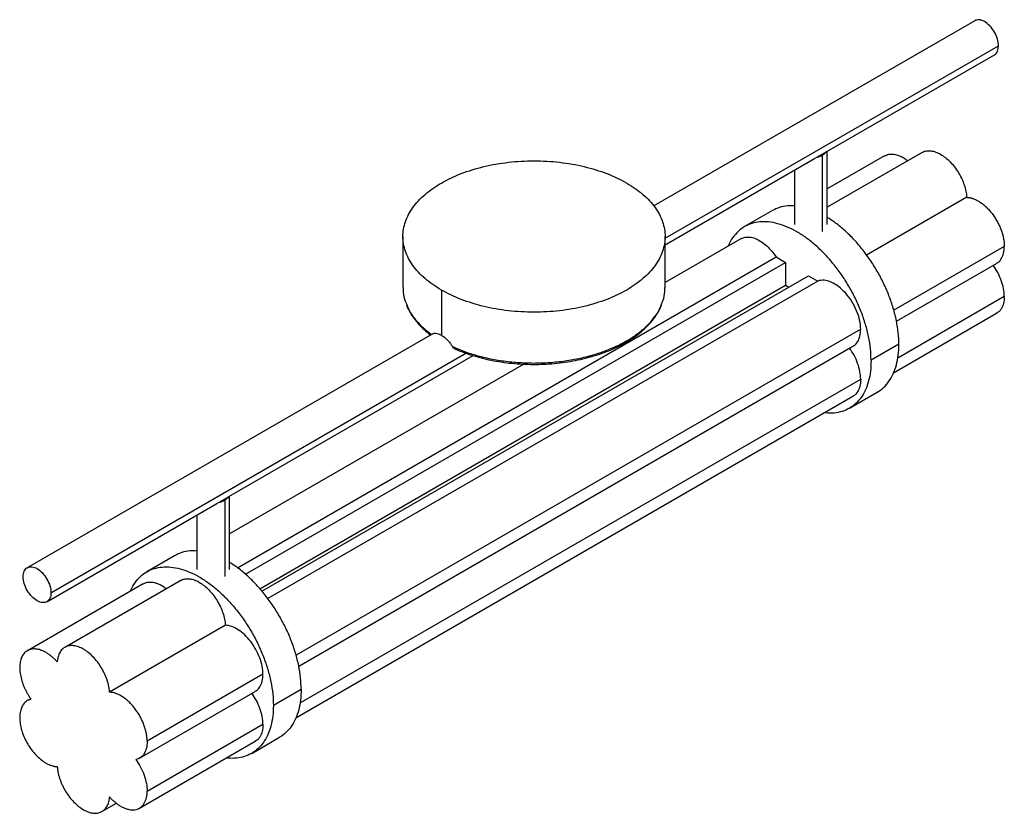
# Paper-space layout '_Isométrica' of a CAD drawing. Header units: millimetres. Extents: x 44261 to 44562, y -26444 to -26202.
import ezdxf

# ---------------------------------------------------------------- set-up
doc = ezdxf.new("R2010")
doc.units = ezdxf.units.MM

psp = doc.layouts.new('_Isométrica')

# ---------------------------------------------------------------- linework, layer by layer
at = {"color": 7, "linetype": 'Continuous', "lineweight": 25}
for p, q in [((44552.93, -26202.49), (44454.95, -26259.05)), ((44458.4, -26268.89), (44560.18, -26210.13)), ((44507.74, -26242.44), (44558.93, -26212.88)), ((44507.91, -26264.66), (44507.91, -26242.34)), ((44458.4, -26270.92), (44504.06, -26244.56)), ((44504.05, -26244.54), (44504.72, -26244.15)), ((44504.72, -26244.15), (44507.57, -26242.51)), ((44506.44, -26266.86), (44506.44, -26243.5)), ((44507.57, -26242.51), (44507.72, -26242.42)), ((44536.84, -26242.71), (44507.91, -26259.41)), ((44525.41, -26243.73), (44507.91, -26253.83)), ((44497.91, -26248.11), (44497.91, -26264.66)), ((44550.49, -26256.4), (44519.92, -26274.05)), ((44491.15, -26260.46), (44482.67, -26265.36)), ((44378.4, -26268.36), (44378.4, -26283.88)), ((44458.4, -26283.88), (44458.4, -26268.36)), ((44481.57, -26269.04), (44458.4, -26282.41)), ((44561.95, -26271.37), (44528.21, -26290.85)), ((44327.93, -26369.5), (44492.3, -26274.61)), ((44492.3, -26274.61), (44495.13, -26276.25)), ((44330.29, -26371.41), (44495.13, -26276.25)), ((44495.13, -26276.25), (44495.13, -26283.23)), ((44529.03, -26294.2), (44559.6, -26276.56)), ((44335.37, -26376.64), (44502.2, -26280.33)), ((44502.2, -26280.33), (44505.03, -26281.96)), ((44334.68, -26375.85), (44495.13, -26283.23)), ((44505.03, -26281.96), (44337.13, -26378.89)), ((44495.13, -26283.23), (44496.16, -26283.82)), ((44390.12, -26284.69), (44390.12, -26298.51)), ((44529.42, -26305.39), (44561.95, -26286.61)), ((44528.16, -26309.95), (44559.6, -26291.8)), ((44387.28, -26298.12), (44263.73, -26369.44)), ((44518.11, -26296.68), (44345.77, -26396.17)), ((44346.6, -26399.52), (44515.76, -26301.87)), ((44529.78, -26301.24), (44521.29, -26306.14)), ((44270.97, -26377.09), (44397.61, -26303.98)), ((44325.3, -26347.75), (44399.84, -26304.72)), ((44415.27, -26307.31), (44325.47, -26359.15)), ((44346.99, -26410.71), (44518.11, -26311.92)), ((44345.72, -26415.27), (44515.76, -26317.11)), ((44514.66, -26320.79), (44523.15, -26315.89)), ((44269.73, -26379.84), (44321.63, -26349.87)), ((44321.62, -26349.85), (44322.28, -26349.47)), ((44322.28, -26349.47), (44325.13, -26347.82)), ((44324.01, -26348.82), (44324.01, -26372.18)), ((44325.13, -26347.82), (44325.29, -26347.73)), ((44325.47, -26369.97), (44325.47, -26347.65)), ((44315.47, -26353.43), (44315.47, -26369.97)), ((44308.72, -26365.78), (44300.23, -26370.68)), ((44299.13, -26374.36), (44263.78, -26394.77)), ((44310.57, -26373.33), (44275.21, -26393.75)), ((44324.22, -26387.03), (44288.86, -26407.44)), ((44335.68, -26401.99), (44300.32, -26422.41)), ((44297.97, -26427.59), (44333.33, -26407.18)), ((44338.86, -26411.45), (44347.34, -26406.56)), ((44264.8, -26409.42), (44263.78, -26410.01)), ((44300.32, -26437.65), (44335.68, -26417.24)), ((44297.97, -26442.84), (44333.33, -26422.43)), ((44332.23, -26426.11), (44340.71, -26421.21)), ((44286.54, -26443.86), (44290.93, -26441.32))]:
    psp.add_line(p, q, dxfattribs=at)
for points, knots in [([(44560.18, -26210.13), (44560.11, -26209.46), (44559.98, -26208.1), (44559, -26205.9), (44557.6, -26204), (44555.94, -26202.67), (44554.25, -26202.04), (44553.37, -26202.34), (44552.93, -26202.49)], [0, 0, 0, 0, 0.166672, 0.333345, 0.500017, 0.666689, 0.833362, 1, 1, 1, 1]), ([(44558.93, -26212.88), (44558.93, -26212.88), (44559.39, -26212.79), (44559.96, -26211.89), (44560.1, -26210.72), (44560.18, -26210.13)], [0, 0, 0, 0, 0.000102, 0.500051, 1, 1, 1, 1]), ([(44536.86, -26242.74), (44536.93, -26242.69), (44537.32, -26242.39), (44538.24, -26242.18), (44539.57, -26242.16), (44541.01, -26242.52), (44542.5, -26243.22), (44544, -26244.24), (44545.44, -26245.55), (44546.78, -26247.1), (44547.97, -26248.84), (44548.98, -26250.71), (44549.75, -26252.64), (44550.29, -26254.58), (44550.43, -26255.79), (44550.49, -26256.4)], [0, 0, 0, 0, 0.017286, 0.099179, 0.181072, 0.262965, 0.344858, 0.42675, 0.508643, 0.590536, 0.672429, 0.754322, 0.836214, 0.918107, 1, 1, 1, 1]), ([(44390.12, -26284.69), (44388.27, -26283.62), (44386.6, -26282.45), (44383.69, -26279.94), (44382.45, -26278.6), (44380.44, -26275.8), (44379.68, -26274.35), (44378.66, -26271.39), (44378.4, -26269.87), (44378.4, -26266.85), (44378.66, -26265.34), (44379.68, -26262.38), (44380.44, -26260.92), (44382.45, -26258.13), (44383.69, -26256.79), (44386.6, -26254.28), (44388.27, -26253.1), (44391.97, -26250.97), (44394, -26250), (44398.35, -26248.32), (44400.67, -26247.61), (44405.51, -26246.45), (44408.03, -26246.01), (44413.16, -26245.42), (44415.78, -26245.27), (44421.02, -26245.27), (44423.64, -26245.42), (44428.77, -26246.01), (44431.29, -26246.45), (44436.13, -26247.61), (44438.45, -26248.32), (44442.8, -26250), (44444.83, -26250.97), (44446.69, -26252.04)], [0, 0, 0, 0, 0.0625, 0.0625, 0.125, 0.125, 0.1875, 0.1875, 0.25, 0.25, 0.3125, 0.3125, 0.375, 0.375, 0.4375, 0.4375, 0.5, 0.5, 0.5625, 0.5625, 0.625, 0.625, 0.6875, 0.6875, 0.75, 0.75, 0.8125, 0.8125, 0.875, 0.875, 0.9375, 0.9375, 1, 1, 1, 1]), ([(44504.72, -26244.15), (44504.78, -26244.14), (44504.91, -26244.11), (44505.1, -26244.06), (44505.28, -26244.01), (44505.46, -26243.95), (44505.68, -26243.87), (44505.92, -26243.77), (44506.19, -26243.64), (44506.36, -26243.55), (44506.44, -26243.5)], [0, 0, 0, 0, 0.100137, 0.200035, 0.299868, 0.399809, 0.500031, 0.666762, 0.833151, 1, 1, 1, 1]), ([(44506.44, -26243.5), (44506.49, -26243.48), (44506.59, -26243.42), (44506.72, -26243.33), (44506.86, -26243.24), (44506.98, -26243.14), (44507.12, -26243.02), (44507.28, -26242.87), (44507.44, -26242.69), (44507.52, -26242.57), (44507.57, -26242.51)], [0, 0, 0, 0, 0.100137, 0.200035, 0.299868, 0.399809, 0.500031, 0.666762, 0.833151, 1, 1, 1, 1]), ([(44525.43, -26243.77), (44525.64, -26243.65), (44526.19, -26243.31), (44527.3, -26243.15), (44528.68, -26243.27), (44530.15, -26243.78), (44531.42, -26244.44), (44532.17, -26245.04), (44532.43, -26245.25)], [0, 0, 0, 0, 0.116113, 0.31101, 0.505908, 0.700805, 0.895703, 1, 1, 1, 1]), ([(44446.69, -26252.04), (44448.54, -26253.1), (44450.21, -26254.28), (44453.11, -26256.79), (44454.35, -26258.13), (44456.36, -26260.92), (44457.12, -26262.38), (44458.14, -26265.34), (44458.4, -26266.85), (44458.4, -26269.87), (44458.14, -26271.39), (44457.12, -26274.35), (44456.36, -26275.8), (44454.35, -26278.6), (44453.11, -26279.94), (44450.21, -26282.45), (44448.54, -26283.62), (44444.83, -26285.76), (44442.8, -26286.72), (44438.45, -26288.4), (44436.13, -26289.12), (44431.29, -26290.28), (44428.77, -26290.72), (44423.64, -26291.31), (44421.02, -26291.46), (44415.78, -26291.46), (44413.16, -26291.31), (44408.03, -26290.72), (44405.51, -26290.28), (44400.67, -26289.12), (44398.35, -26288.4), (44394, -26286.72), (44391.97, -26285.76), (44390.12, -26284.69)], [0, 0, 0, 0, 0.0625, 0.0625, 0.125, 0.125, 0.1875, 0.1875, 0.25, 0.25, 0.3125, 0.3125, 0.375, 0.375, 0.4375, 0.4375, 0.5, 0.5, 0.5625, 0.5625, 0.625, 0.625, 0.6875, 0.6875, 0.75, 0.75, 0.8125, 0.8125, 0.875, 0.875, 0.9375, 0.9375, 1, 1, 1, 1]), ([(44550.49, -26256.4), (44550.56, -26256.41), (44550.7, -26256.41), (44550.9, -26256.43), (44551.11, -26256.45), (44551.32, -26256.49), (44551.53, -26256.53), (44551.75, -26256.58), (44551.96, -26256.64), (44552.18, -26256.7), (44552.66, -26256.86), (44553.4, -26257.18), (44554.41, -26257.76), (44555.42, -26258.48), (44556.4, -26259.33), (44557.34, -26260.3), (44558.23, -26261.38), (44559.05, -26262.53), (44559.78, -26263.76), (44560.43, -26265.03), (44560.97, -26266.33), (44561.4, -26267.63), (44561.65, -26268.67), (44561.79, -26269.43), (44561.86, -26269.93), (44561.91, -26270.42), (44561.94, -26270.9), (44561.95, -26271.21), (44561.95, -26271.37)], [0, 0, 0, 0, 0.0139444, 0.0278511, 0.041731, 0.0555951, 0.0694541, 0.0833192, 0.0972013, 0.1111113, 0.1250601, 0.1875398, 0.2500415, 0.3125207, 0.375023, 0.4375022, 0.5000045, 0.5624836, 0.6249859, 0.6874645, 0.7499674, 0.812446, 0.8749488, 0.9000191, 0.9249954, 0.9499418, 0.9749221, 1, 1, 1, 1]), ([(44497.91, -26259.03), (44497.21, -26259), (44495.61, -26258.94), (44493.33, -26259.4), (44491.88, -26260.11), (44491.15, -26260.46)], [0, 0, 0, 0, 0.280687, 0.640455, 1, 1, 1, 1]), ([(44529.78, -26301.24), (44529.74, -26300.08), (44529.66, -26297.75), (44529.06, -26294.05), (44528.12, -26290.25), (44526.8, -26286.42), (44525.15, -26282.62), (44523.2, -26278.91), (44520.96, -26275.36), (44518.5, -26272.03), (44515.83, -26268.98), (44513.02, -26266.27), (44510.36, -26264.08), (44508.64, -26263), (44507.91, -26262.54)], [0, 0, 0, 0, 0.085153, 0.170306, 0.255459, 0.340612, 0.425765, 0.510918, 0.596071, 0.681224, 0.766377, 0.85153, 0.936683, 1, 1, 1, 1]), ([(44521.29, -26306.14), (44521.25, -26304.98), (44521.18, -26302.65), (44520.58, -26298.94), (44519.63, -26295.15), (44518.32, -26291.32), (44516.67, -26287.52), (44514.71, -26283.81), (44512.48, -26280.26), (44510.01, -26276.93), (44507.35, -26273.88), (44504.54, -26271.15), (44501.63, -26268.81), (44498.66, -26266.87), (44495.7, -26265.39), (44492.79, -26264.37), (44489.98, -26263.85), (44487.32, -26263.83), (44484.85, -26264.31), (44482.62, -26265.28), (44480.65, -26266.72), (44479.04, -26268.65), (44478.04, -26270.2), (44477.69, -26271.2), (44477.66, -26271.3)], [0, 0, 0, 0, 0.047376, 0.094751, 0.142127, 0.189503, 0.236879, 0.284254, 0.33163, 0.379006, 0.426382, 0.473757, 0.521133, 0.568509, 0.615885, 0.66326, 0.710636, 0.758012, 0.805388, 0.852763, 0.900139, 0.947515, 0.994891, 1, 1, 1, 1]), ([(44481.59, -26269.08), (44481.7, -26269), (44482.16, -26268.67), (44483.21, -26268.48), (44484.67, -26268.54), (44486.26, -26269.05), (44487.88, -26269.94), (44489.47, -26271.2), (44490.99, -26272.76), (44491.86, -26274), (44492.3, -26274.61)], [0, 0, 0, 0, 0.04064, 0.177691, 0.314743, 0.451794, 0.588846, 0.725897, 0.862949, 1, 1, 1, 1]), ([(44559.57, -26276.5), (44559.69, -26276.45), (44560.31, -26276.21), (44561.08, -26275.19), (44561.82, -26273.54), (44561.91, -26272.09), (44561.95, -26271.37)], [0, 0, 0, 0, 0.075396, 0.383597, 0.691799, 1, 1, 1, 1]), ([(44561.95, -26286.61), (44561.9, -26285.84), (44561.81, -26284.3), (44561.09, -26281.78), (44560.03, -26279.32), (44559.05, -26277.86), (44558.58, -26277.15)], [0, 0, 0, 0, 0.254393, 0.508787, 0.76318, 1, 1, 1, 1]), ([(44378.47, -26283.88), (44378.46, -26284.37), (44378.44, -26285.8), (44378.79, -26287.52), (44379.32, -26288.69), (44379.45, -26288.96)], [0, 0, 0, 0, 0.290271, 0.836421, 1, 1, 1, 1]), ([(44457.35, -26288.96), (44457.5, -26288.63), (44458.04, -26287.4), (44458.38, -26285.69), (44458.34, -26284.32), (44458.33, -26283.88)], [0, 0, 0, 0, 0.197696, 0.744033, 1, 1, 1, 1]), ([(44518.11, -26296.68), (44518.11, -26295.81), (44518, -26294.88), (44517.58, -26292.97), (44517.27, -26291.98), (44516.47, -26290.05), (44515.97, -26289.1), (44514.85, -26287.29), (44514.21, -26286.44), (44512.85, -26284.91), (44512.12, -26284.23), (44510.64, -26283.09), (44509.88, -26282.64), (44508.38, -26281.98), (44507.65, -26281.79), (44506.26, -26281.67), (44505.61, -26281.75), (44505.03, -26281.96)], [0, 0, 0, 0, 0.125, 0.125, 0.25, 0.25, 0.375, 0.375, 0.5, 0.5, 0.625, 0.625, 0.75, 0.75, 0.875, 0.875, 1, 1, 1, 1]), ([(44561.95, -26286.61), (44561.9, -26287.37), (44561.81, -26288.87), (44561, -26290.55), (44560.23, -26291.54), (44559.65, -26291.75), (44559.59, -26291.77)], [0, 0, 0, 0, 0.320772, 0.641543, 0.962315, 1, 1, 1, 1]), ([(44379.45, -26288.96), (44379.7, -26289.6), (44380.31, -26291.15), (44381.95, -26293.5), (44384.2, -26295.99), (44386.12, -26297.49), (44387.09, -26298.25)], [0, 0, 0, 0, 0.1892958, 0.4595305, 0.7297653, 1, 1, 1, 1]), ([(44379.45, -26289.2), (44379.51, -26289.37), (44379.79, -26290.16), (44380.53, -26291.55), (44381.71, -26293.35), (44383.14, -26295.09), (44384.82, -26296.74), (44386.13, -26297.85), (44386.89, -26298.4), (44386.96, -26298.45)], [0, 0, 0, 0, 0.048304, 0.23302, 0.418695, 0.6053, 0.792662, 0.980555, 1, 1, 1, 1]), ([(44393.51, -26301.95), (44394.81, -26302.51), (44397.42, -26303.62), (44401.73, -26304.93), (44406.27, -26305.94), (44410.99, -26306.63), (44415.81, -26306.98), (44420.68, -26306.99), (44425.51, -26306.66), (44430.24, -26305.99), (44434.79, -26305), (44439.1, -26303.7), (44443.11, -26302.11), (44446.75, -26300.25), (44449.98, -26298.14), (44452.74, -26295.83), (44454.98, -26293.34), (44456.55, -26291.04), (44457.13, -26289.54), (44457.35, -26288.96)], [0, 0, 0, 0, 0.060103, 0.120206, 0.180309, 0.240411, 0.300514, 0.360617, 0.42072, 0.480823, 0.540926, 0.601029, 0.661131, 0.721234, 0.781337, 0.84144, 0.901543, 0.961646, 1, 1, 1, 1]), ([(44394.19, -26302.62), (44394.3, -26302.67), (44395.28, -26303.12), (44397.22, -26303.88), (44400.07, -26304.83), (44403.04, -26305.63), (44406.11, -26306.29), (44409.26, -26306.8), (44412.47, -26307.16), (44415.73, -26307.37), (44418.99, -26307.42), (44422.26, -26307.31), (44425.5, -26307.05), (44428.69, -26306.63), (44431.82, -26306.07), (44434.85, -26305.35), (44437.78, -26304.5), (44440.58, -26303.5), (44443.24, -26302.38), (44445.73, -26301.12), (44448.03, -26299.75), (44450.15, -26298.27), (44452.05, -26296.69), (44453.72, -26295.02), (44455.16, -26293.26), (44456.33, -26291.44), (44457.06, -26290.08), (44457.31, -26289.32), (44457.35, -26289.2)], [0, 0, 0, 0, 0.005532, 0.046685, 0.087826, 0.128947, 0.170052, 0.211141, 0.252219, 0.29329, 0.334356, 0.375423, 0.416492, 0.457569, 0.498657, 0.53976, 0.580882, 0.622026, 0.663196, 0.704391, 0.745611, 0.78685, 0.82809, 0.869304, 0.910451, 0.951481, 0.992339, 1, 1, 1, 1]), ([(44387.29, -26298.15), (44387.42, -26298.07), (44387.73, -26297.89), (44388.39, -26297.87), (44389.21, -26298.04), (44389.82, -26298.35), (44390.12, -26298.51)], [0, 0, 0, 0, 0.1796469, 0.4532523, 0.7272775, 1, 1, 1, 1]), ([(44390.12, -26298.51), (44390.17, -26298.54), (44390.27, -26298.6), (44390.42, -26298.7), (44390.58, -26298.8), (44390.73, -26298.9), (44390.88, -26299.02), (44391.14, -26299.21), (44391.5, -26299.51), (44391.94, -26299.94), (44392.37, -26300.4), (44392.74, -26300.83), (44393.04, -26301.24), (44393.28, -26301.59), (44393.44, -26301.83), (44393.51, -26301.95)], [0, 0, 0, 0, 0.041789, 0.083475, 0.125113, 0.166756, 0.208458, 0.250272, 0.375284, 0.500395, 0.62494, 0.749555, 0.83312, 0.91646, 1, 1, 1, 1]), ([(44515.73, -26301.81), (44515.85, -26301.76), (44516.47, -26301.52), (44517.24, -26300.5), (44517.98, -26298.85), (44518.06, -26297.4), (44518.11, -26296.68)], [0, 0, 0, 0, 0.075396, 0.383597, 0.691799, 1, 1, 1, 1]), ([(44394.19, -26302.62), (44394.15, -26302.6), (44394, -26302.54), (44393.76, -26302.32), (44393.59, -26302.08), (44393.51, -26301.95)], [0, 0, 0, 0, 0.131254, 0.56529, 1, 1, 1, 1]), ([(44518.11, -26311.92), (44518.06, -26311.15), (44517.97, -26309.6), (44517.25, -26307.08), (44516.19, -26304.63), (44515.21, -26303.16), (44514.74, -26302.46)], [0, 0, 0, 0, 0.2543933, 0.5087867, 0.76318, 1, 1, 1, 1]), ([(44523.15, -26315.89), (44523.15, -26315.89), (44523.89, -26315.57), (44525.13, -26314.48), (44526.81, -26312.63), (44528.11, -26310.31), (44529.06, -26307.61), (44529.66, -26304.59), (44529.74, -26302.36), (44529.78, -26301.24)], [0, 0, 0, 0, 0.000103, 0.166753, 0.333402, 0.500052, 0.666701, 0.833351, 1, 1, 1, 1]), ([(44521.29, -26306.14), (44521.25, -26307.26), (44521.18, -26309.49), (44520.58, -26312.51), (44519.63, -26315.21), (44518.32, -26317.52), (44516.67, -26319.42), (44514.71, -26320.87), (44512.48, -26321.85), (44510, -26322.29), (44508.16, -26322.38), (44507.12, -26322.18), (44507.02, -26322.16)], [0, 0, 0, 0, 0.109782, 0.219564, 0.329346, 0.439128, 0.54891, 0.658692, 0.768474, 0.878256, 0.988038, 1, 1, 1, 1]), ([(44518.11, -26311.92), (44518.06, -26312.67), (44517.97, -26314.18), (44517.16, -26315.86), (44516.39, -26316.85), (44515.81, -26317.06), (44515.74, -26317.08)], [0, 0, 0, 0, 0.320772, 0.641543, 0.962315, 1, 1, 1, 1]), ([(44322.28, -26349.47), (44322.35, -26349.46), (44322.47, -26349.43), (44322.66, -26349.38), (44322.85, -26349.32), (44323.03, -26349.26), (44323.24, -26349.19), (44323.49, -26349.09), (44323.76, -26348.96), (44323.93, -26348.87), (44324.01, -26348.82)], [0, 0, 0, 0, 0.100137, 0.200035, 0.299868, 0.399809, 0.500031, 0.666762, 0.833151, 1, 1, 1, 1]), ([(44315.47, -26364.35), (44314.77, -26364.32), (44313.18, -26364.26), (44310.89, -26364.72), (44309.44, -26365.43), (44308.72, -26365.78)], [0, 0, 0, 0, 0.280687, 0.640455, 1, 1, 1, 1]), ([(44347.34, -26406.56), (44347.31, -26405.39), (44347.23, -26403.07), (44346.63, -26399.36), (44345.68, -26395.57), (44344.37, -26391.74), (44342.72, -26387.93), (44340.76, -26384.23), (44338.53, -26380.68), (44336.06, -26377.35), (44333.4, -26374.29), (44330.59, -26371.58), (44327.93, -26369.39), (44326.21, -26368.32), (44325.47, -26367.86)], [0, 0, 0, 0, 0.085153, 0.170306, 0.255459, 0.3406119, 0.4257649, 0.5109179, 0.5960709, 0.6812239, 0.7663769, 0.8515298, 0.9366828, 1, 1, 1, 1]), ([(44262.48, -26372.19), (44262.48, -26371.55), (44262.59, -26370.97), (44263.02, -26370.03), (44263.33, -26369.67), (44264.12, -26369.22), (44264.59, -26369.13), (44265.62, -26369.23), (44266.17, -26369.42), (44267.28, -26370.06), (44267.84, -26370.51), (44268.86, -26371.59), (44269.33, -26372.23), (44270.12, -26373.59), (44270.43, -26374.31), (44270.86, -26375.74), (44270.97, -26376.45), (44270.97, -26377.09)], [0, 0, 0, 0, 0.125, 0.125, 0.25, 0.25, 0.375, 0.375, 0.5, 0.5, 0.625, 0.625, 0.75, 0.75, 0.875, 0.875, 1, 1, 1, 1]), ([(44295.22, -26376.61), (44295.26, -26376.52), (44295.6, -26375.52), (44296.6, -26373.97), (44298.22, -26372.04), (44300.19, -26370.6), (44302.42, -26369.63), (44304.88, -26369.15), (44307.55, -26369.17), (44310.36, -26369.69), (44313.27, -26370.7), (44316.23, -26372.19), (44319.19, -26374.12), (44322.1, -26376.47), (44324.91, -26379.2), (44327.58, -26382.25), (44330.04, -26385.58), (44332.28, -26389.13), (44334.23, -26392.83), (44335.88, -26396.63), (44337.2, -26400.47), (44338.14, -26404.26), (44338.75, -26407.97), (44338.82, -26410.29), (44338.86, -26411.45)], [0, 0, 0, 0, 0.005109, 0.052485, 0.099861, 0.147237, 0.194612, 0.241988, 0.289364, 0.33674, 0.384115, 0.431491, 0.478867, 0.526243, 0.573618, 0.620994, 0.66837, 0.715746, 0.763121, 0.810497, 0.857873, 0.905249, 0.952624, 1, 1, 1, 1]), ([(44270.97, -26377.09), (44270.97, -26377.73), (44270.86, -26378.31), (44270.43, -26379.25), (44270.12, -26379.61), (44269.33, -26380.06), (44268.86, -26380.15), (44267.84, -26380.05), (44267.28, -26379.86), (44266.17, -26379.22), (44265.62, -26378.77), (44264.59, -26377.69), (44264.12, -26377.05), (44263.33, -26375.69), (44263.02, -26374.97), (44262.59, -26373.54), (44262.48, -26372.83), (44262.48, -26372.19)], [0, 0, 0, 0, 0.125, 0.125, 0.25, 0.25, 0.375, 0.375, 0.5, 0.5, 0.625, 0.625, 0.75, 0.75, 0.875, 0.875, 1, 1, 1, 1]), ([(44299.16, -26374.4), (44299.36, -26374.27), (44299.92, -26373.94), (44301.03, -26373.78), (44302.41, -26373.9), (44303.87, -26374.4), (44305.15, -26375.07), (44305.9, -26375.67), (44306.16, -26375.88)], [0, 0, 0, 0, 0.116113, 0.31101, 0.505908, 0.700805, 0.895703, 1, 1, 1, 1]), ([(44310.58, -26373.36), (44310.65, -26373.31), (44311.05, -26373.02), (44311.96, -26372.81), (44313.29, -26372.78), (44314.74, -26373.14), (44316.23, -26373.84), (44317.72, -26374.87), (44319.17, -26376.18), (44320.51, -26377.73), (44321.7, -26379.47), (44322.7, -26381.34), (44323.48, -26383.27), (44324.02, -26385.2), (44324.15, -26386.42), (44324.22, -26387.03)], [0, 0, 0, 0, 0.017286, 0.099179, 0.181072, 0.262965, 0.344858, 0.42675, 0.508643, 0.590536, 0.672429, 0.754322, 0.836214, 0.918107, 1, 1, 1, 1]), ([(44335.68, -26401.99), (44335.68, -26401.22), (44335.59, -26400.39), (44335.25, -26398.69), (44335, -26397.82), (44334.35, -26396.09), (44333.96, -26395.22), (44333.03, -26393.56), (44332.51, -26392.76), (44331.37, -26391.27), (44330.76, -26390.59), (44329.48, -26389.37), (44328.81, -26388.84), (44327.47, -26387.97), (44326.79, -26387.64), (44325.47, -26387.17), (44324.82, -26387.04), (44324.22, -26387.03)], [0, 0, 0, 0, 0.125, 0.125, 0.25, 0.25, 0.375, 0.375, 0.5, 0.5, 0.625, 0.625, 0.75, 0.75, 0.875, 0.875, 1, 1, 1, 1]), ([(44272.89, -26398.22), (44272.81, -26398.13), (44272.66, -26397.97), (44272.43, -26397.72), (44272.2, -26397.48), (44271.97, -26397.25), (44271.73, -26397.03), (44271.33, -26396.67), (44270.76, -26396.2), (44270.02, -26395.67), (44269.27, -26395.22), (44268.28, -26394.72), (44267.05, -26394.31), (44265.67, -26394.18), (44264.41, -26394.41), (44263.33, -26394.99), (44262.46, -26395.9), (44261.84, -26397.11), (44261.48, -26398.58), (44261.39, -26400.26), (44261.58, -26402.09), (44261.97, -26403.69), (44262.41, -26404.98), (44262.8, -26405.94), (44263.25, -26406.89), (44263.66, -26407.67), (44264.02, -26408.27), (44264.3, -26408.72), (44264.6, -26409.16), (44264.8, -26409.44), (44264.9, -26409.58)], [0, 0, 0, 0, 0.010441, 0.020863, 0.031276, 0.04169, 0.052115, 0.06256, 0.093822, 0.125101, 0.156363, 0.187641, 0.250113, 0.312585, 0.375057, 0.437529, 0.500002, 0.562474, 0.624946, 0.687418, 0.74989, 0.812362, 0.843624, 0.874902, 0.906165, 0.937443, 0.953096, 0.968718, 0.984341, 1, 1, 1, 1]), ([(44288.86, -26407.44), (44288.85, -26407.34), (44288.84, -26407.14), (44288.81, -26406.84), (44288.77, -26406.53), (44288.72, -26406.22), (44288.67, -26405.91), (44288.57, -26405.38), (44288.39, -26404.64), (44288.09, -26403.68), (44287.74, -26402.71), (44287.18, -26401.44), (44286.34, -26399.88), (44285.15, -26398.14), (44283.81, -26396.59), (44282.37, -26395.28), (44280.88, -26394.25), (44279.38, -26393.55), (44277.94, -26393.2), (44276.6, -26393.2), (44275.41, -26393.57), (44274.57, -26394.16), (44274.01, -26394.79), (44273.66, -26395.34), (44273.36, -26395.97), (44273.17, -26396.54), (44273.05, -26397.03), (44272.98, -26397.41), (44272.92, -26397.81), (44272.9, -26398.08), (44272.89, -26398.22)], [0, 0, 0, 0, 0.010441, 0.020863, 0.031276, 0.04169, 0.052115, 0.06256, 0.093822, 0.125101, 0.156363, 0.187641, 0.250113, 0.312585, 0.375057, 0.437529, 0.500002, 0.562474, 0.624946, 0.687418, 0.74989, 0.812362, 0.843624, 0.874902, 0.906164, 0.937443, 0.953096, 0.968717, 0.984341, 1, 1, 1, 1]), ([(44333.3, -26407.13), (44333.42, -26407.08), (44334.03, -26406.83), (44334.8, -26405.82), (44335.54, -26404.16), (44335.63, -26402.72), (44335.68, -26401.99)], [0, 0, 0, 0, 0.075396, 0.383597, 0.691799, 1, 1, 1, 1]), ([(44300.32, -26422.41), (44300.32, -26422.32), (44300.32, -26422.14), (44300.31, -26421.88), (44300.29, -26421.61), (44300.27, -26421.34), (44300.24, -26421.07), (44300.21, -26420.79), (44300.17, -26420.52), (44300.12, -26420.24), (44300.01, -26419.62), (44299.77, -26418.67), (44299.34, -26417.36), (44298.8, -26416.06), (44298.15, -26414.79), (44297.42, -26413.57), (44296.6, -26412.41), (44295.71, -26411.34), (44294.77, -26410.37), (44293.79, -26409.52), (44292.78, -26408.79), (44291.77, -26408.21), (44290.97, -26407.87), (44290.38, -26407.68), (44289.99, -26407.58), (44289.61, -26407.51), (44289.23, -26407.46), (44288.98, -26407.44), (44288.86, -26407.44)], [0, 0, 0, 0, 0.013944, 0.027851, 0.041731, 0.055595, 0.069454, 0.083319, 0.097201, 0.111111, 0.12506, 0.187539, 0.250042, 0.312521, 0.375023, 0.437502, 0.500004, 0.562484, 0.624986, 0.687465, 0.749967, 0.812447, 0.874949, 0.900019, 0.924996, 0.949942, 0.974922, 1, 1, 1, 1]), ([(44347.34, -26406.56), (44347.31, -26407.67), (44347.23, -26409.91), (44346.63, -26412.93), (44345.68, -26415.62), (44344.37, -26417.95), (44342.7, -26419.8), (44341.46, -26420.88), (44340.71, -26421.21), (44340.71, -26421.21)], [0, 0, 0, 0, 0.166649, 0.333299, 0.499948, 0.666598, 0.833247, 0.999897, 1, 1, 1, 1]), ([(44264.9, -26409.58), (44264.83, -26409.6), (44264.7, -26409.63), (44264.5, -26409.69), (44264.31, -26409.76), (44264.12, -26409.84), (44263.93, -26409.92), (44263.64, -26410.09), (44263.25, -26410.36), (44262.8, -26410.79), (44262.41, -26411.31), (44261.97, -26412.09), (44261.58, -26413.24), (44261.39, -26414.84), (44261.48, -26416.62), (44261.84, -26418.51), (44262.46, -26420.45), (44263.33, -26422.36), (44264.41, -26424.19), (44265.67, -26425.86), (44267.05, -26427.33), (44268.28, -26428.34), (44269.27, -26428.99), (44270.02, -26429.4), (44270.76, -26429.72), (44271.37, -26429.92), (44271.85, -26430.04), (44272.2, -26430.11), (44272.55, -26430.15), (44272.78, -26430.16), (44272.89, -26430.17)], [0, 0, 0, 0, 0.010442, 0.020864, 0.031277, 0.04169, 0.052115, 0.06256, 0.093823, 0.125101, 0.156363, 0.187641, 0.250113, 0.312585, 0.375057, 0.437529, 0.500002, 0.562474, 0.624946, 0.687418, 0.74989, 0.812362, 0.843624, 0.874902, 0.906164, 0.937443, 0.953096, 0.968717, 0.984341, 1, 1, 1, 1]), ([(44335.68, -26417.24), (44335.63, -26416.47), (44335.54, -26414.92), (44334.81, -26412.4), (44333.75, -26409.95), (44332.78, -26408.48), (44332.3, -26407.77)], [0, 0, 0, 0, 0.254393, 0.508787, 0.76318, 1, 1, 1, 1]), ([(44338.86, -26411.45), (44338.82, -26412.57), (44338.75, -26414.81), (44338.14, -26417.82), (44337.2, -26420.52), (44335.88, -26422.84), (44334.23, -26424.74), (44332.28, -26426.18), (44330.05, -26427.16), (44327.57, -26427.6), (44325.72, -26427.69), (44324.69, -26427.49), (44324.58, -26427.47)], [0, 0, 0, 0, 0.109782, 0.219564, 0.329346, 0.439128, 0.54891, 0.658692, 0.768474, 0.878256, 0.988038, 1, 1, 1, 1]), ([(44335.68, -26417.24), (44335.63, -26417.99), (44335.53, -26419.49), (44334.73, -26421.18), (44333.96, -26422.17), (44333.37, -26422.37), (44333.31, -26422.39)], [0, 0, 0, 0, 0.320772, 0.641543, 0.962315, 1, 1, 1, 1]), ([(44300.32, -26422.41), (44300.32, -26423.15), (44300.24, -26423.85), (44299.93, -26425.12), (44299.7, -26425.69), (44299.1, -26426.67), (44298.73, -26427.07), (44297.87, -26427.69), (44297.38, -26427.91), (44296.85, -26428.02)], [0, 0, 0, 0, 0.25, 0.25, 0.5, 0.5, 0.75, 0.75, 1, 1, 1, 1]), ([(44296.85, -26428.02), (44297.38, -26428.75), (44297.87, -26429.53), (44298.73, -26431.15), (44299.1, -26431.98), (44299.7, -26433.65), (44299.93, -26434.48), (44300.24, -26436.11), (44300.32, -26436.9), (44300.32, -26437.65)], [0, 0, 0, 0, 0.25, 0.25, 0.5, 0.5, 0.75, 0.75, 1, 1, 1, 1]), ([(44272.89, -26430.17), (44272.9, -26430.27), (44272.91, -26430.47), (44272.94, -26430.77), (44272.98, -26431.07), (44273.03, -26431.38), (44273.08, -26431.7), (44273.18, -26432.22), (44273.36, -26432.96), (44273.66, -26433.93), (44274.01, -26434.89), (44274.57, -26436.17), (44275.41, -26437.72), (44276.6, -26439.46), (44277.94, -26441.02), (44279.38, -26442.33), (44280.88, -26443.35), (44282.37, -26444.05), (44283.81, -26444.41), (44285.15, -26444.4), (44286.34, -26444.04), (44287.18, -26443.45), (44287.74, -26442.81), (44288.09, -26442.26), (44288.39, -26441.64), (44288.58, -26441.06), (44288.7, -26440.57), (44288.77, -26440.19), (44288.83, -26439.8), (44288.85, -26439.52), (44288.86, -26439.39)], [0, 0, 0, 0, 0.010441, 0.020863, 0.031276, 0.04169, 0.052115, 0.06256, 0.093822, 0.125101, 0.156363, 0.187641, 0.250113, 0.312585, 0.375057, 0.437529, 0.500002, 0.562474, 0.624946, 0.687418, 0.74989, 0.812362, 0.843624, 0.874902, 0.906164, 0.937443, 0.953096, 0.968717, 0.984341, 1, 1, 1, 1]), ([(44288.86, -26439.39), (44288.93, -26439.46), (44289.07, -26439.61), (44289.27, -26439.84), (44289.48, -26440.05), (44289.69, -26440.26), (44289.9, -26440.46), (44290.12, -26440.66), (44290.33, -26440.85), (44290.55, -26441.04), (44291.03, -26441.43), (44291.77, -26441.97), (44292.78, -26442.56), (44293.79, -26443), (44294.77, -26443.27), (44295.71, -26443.39), (44296.6, -26443.34), (44297.42, -26443.13), (44298.15, -26442.76), (44298.8, -26442.24), (44299.34, -26441.56), (44299.77, -26440.76), (44300.02, -26440.01), (44300.16, -26439.41), (44300.23, -26438.99), (44300.28, -26438.56), (44300.31, -26438.11), (44300.32, -26437.8), (44300.32, -26437.65)], [0, 0, 0, 0, 0.013944, 0.027851, 0.041731, 0.055595, 0.069454, 0.083319, 0.097201, 0.111111, 0.12506, 0.187539, 0.250042, 0.31252, 0.375023, 0.437502, 0.500004, 0.562484, 0.624986, 0.687466, 0.749967, 0.812447, 0.874949, 0.900019, 0.924995, 0.949942, 0.974922, 1, 1, 1, 1])]:
    psp.add_open_spline(points, degree=3, knots=knots, dxfattribs=at)
psp.add_open_spline([(44325.13, -26347.82), (44324.88, -26348.2), (44324.5, -26348.54), (44324.01, -26348.82)], degree=3, dxfattribs=at)

doc.saveas('drawing.dxf')
